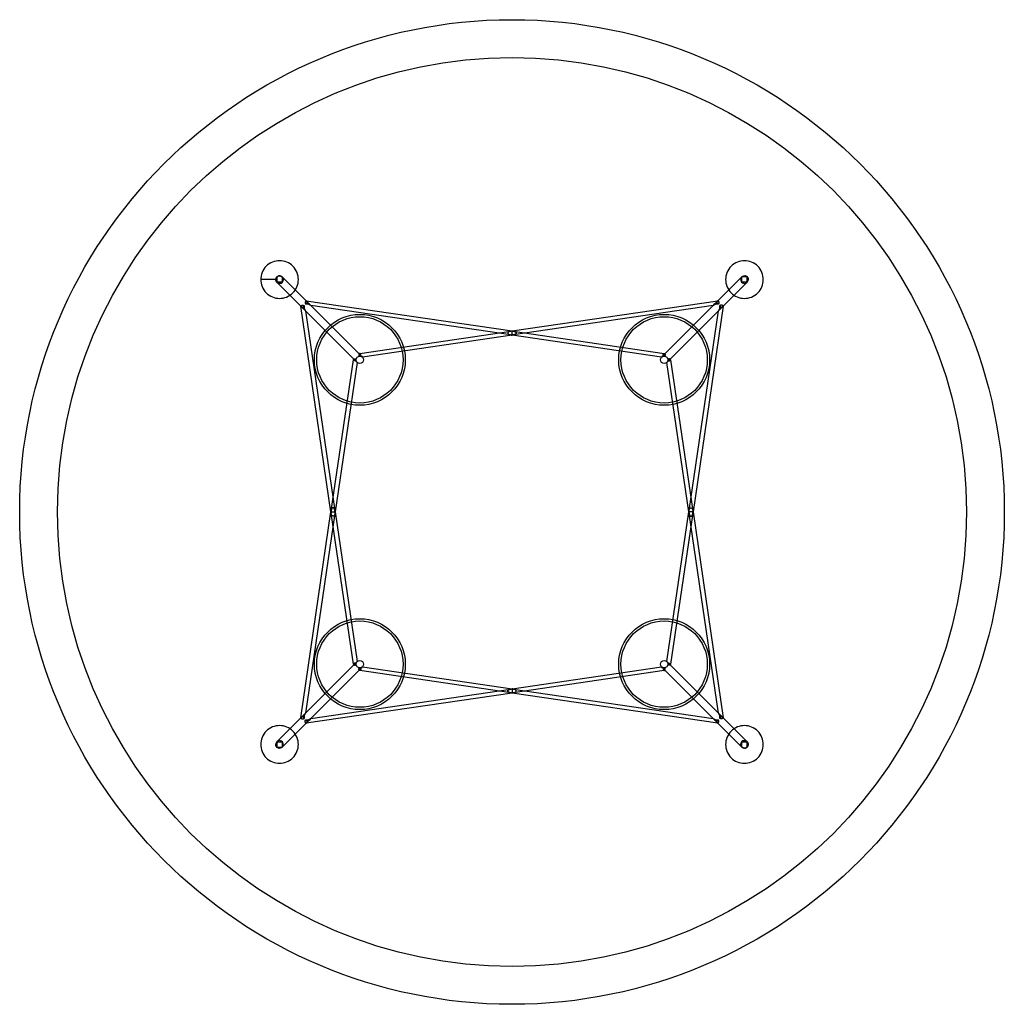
# Model space of a CAD drawing. Header units: millimetres. Extents: x 0 to 130, y 0 to 130.
import ezdxf

# ---------------------------------------------------------------- set-up
doc = ezdxf.new("R2010")
doc.units = ezdxf.units.MM
doc.header["$MEASUREMENT"] = 0
doc.layers.add('Crea2D$nascoste$linee', color=7, linetype='Continuous', true_color=0xffffff)
doc.layers.add('Crea2D$visibili$tangenti', color=7, linetype='Continuous', true_color=0x000000)

msp = doc.modelspace()

# ---------------------------------------------------------------- linework, layer by layer
at = {"layer": 'Crea2D$nascoste$linee'}
for p, q in [((33.81, 95.69), (31.82, 95.69)), ((37.56, 91.74), (33.96, 95.34)), ((38.26, 92.44), (34.66, 96.04)), ((91.74, 92.44), (95.34, 96.04)), ((92.44, 91.74), (96.04, 95.34)), ((37.84, 92.9), (37.83, 92.9)), ((37.84, 92.9), (65, 88.9)), ((65, 88.9), (92.16, 92.9)), ((92.16, 92.9), (92.17, 92.9)), ((37.1, 92.16), (37.1, 92.17)), ((41.1, 65), (37.1, 92.16)), ((44.46, 84.84), (37.73, 91.56)), ((37.74, 91.56), (41.63, 65.18)), ((45.16, 85.54), (38.44, 92.27)), ((64.82, 88.37), (38.44, 92.26)), ((91.56, 92.26), (65.18, 88.37)), ((84.84, 85.54), (91.56, 92.27)), ((85.54, 84.84), (92.27, 91.56)), ((88.37, 65.18), (92.26, 91.56)), ((92.9, 92.16), (88.9, 65)), ((92.9, 92.16), (92.9, 92.17)), ((44.91, 85.94), (64.84, 88.88)), ((64.87, 88.88), (64.84, 88.88)), ((65, 88.9), (65, 88.89)), ((65, 88.35), (65, 88.89)), ((65.13, 88.88), (65.16, 88.88)), ((65.16, 88.88), (85.09, 85.94)), ((65, 88.35), (45.26, 85.44)), ((84.74, 85.44), (65, 88.35)), ((41.12, 65.16), (44.06, 85.09)), ((44.56, 84.74), (41.65, 65)), ((44.48, 84.82), (44.49, 84.8)), ((44.54, 84.75), (44.51, 84.79)), ((45.24, 85.47), (45.21, 85.49)), ((84.74, 85.44), (84.79, 85.5)), ((84.76, 85.47), (84.79, 85.49)), ((85.44, 84.74), (85.5, 84.79)), ((88.35, 65), (85.44, 84.74)), ((85.46, 84.75), (85.49, 84.79)), ((85.51, 84.8), (85.52, 84.82)), ((85.94, 85.09), (88.88, 65.16)), ((37.1, 37.84), (41.1, 65)), ((41.11, 65), (41.1, 65)), ((41.11, 65), (41.65, 65)), ((41.12, 65.16), (41.12, 65.13)), ((41.65, 65), (44.56, 45.26)), ((85.44, 45.26), (88.35, 65)), ((88.89, 65), (88.35, 65)), ((88.88, 65.16), (88.88, 65.13)), ((88.89, 65), (88.9, 65)), ((88.9, 65), (92.9, 37.84)), ((41.63, 64.82), (37.74, 38.44)), ((41.12, 64.84), (41.12, 64.87)), ((44.06, 44.91), (41.12, 64.84)), ((88.88, 64.84), (85.94, 44.91)), ((92.26, 38.44), (88.37, 64.82)), ((88.88, 64.84), (88.88, 64.87)), ((44.46, 45.16), (37.73, 38.44)), ((45.16, 44.46), (38.44, 37.73)), ((44.49, 45.2), (44.48, 45.18)), ((44.56, 45.26), (44.5, 45.21)), ((44.54, 45.25), (44.51, 45.21)), ((45.26, 44.56), (45.21, 44.5)), ((45.24, 44.53), (45.21, 44.51)), ((45.26, 44.56), (65, 41.65)), ((65, 41.65), (84.74, 44.56)), ((84.76, 44.53), (84.79, 44.51)), ((84.84, 44.46), (91.56, 37.73)), ((85.46, 45.25), (85.49, 45.21)), ((85.52, 45.18), (85.51, 45.2)), ((85.54, 45.16), (92.27, 38.44)), ((64.84, 41.12), (44.91, 44.06)), ((85.09, 44.06), (65.16, 41.12)), ((38.44, 37.74), (64.82, 41.63)), ((65, 41.65), (65, 41.11)), ((65.18, 41.63), (91.56, 37.74)), ((65, 41.1), (37.84, 37.1)), ((64.87, 41.12), (64.84, 41.12)), ((65, 41.1), (65, 41.11)), ((92.16, 37.1), (65, 41.1)), ((65.13, 41.12), (65.16, 41.12)), ((37.56, 38.26), (33.96, 34.66)), ((37.1, 37.84), (37.1, 37.83)), ((92.44, 38.26), (96.04, 34.66)), ((92.9, 37.84), (92.9, 37.83)), ((38.26, 37.56), (34.66, 33.96)), ((37.84, 37.1), (37.83, 37.1)), ((91.74, 37.56), (95.34, 33.96)), ((92.16, 37.1), (92.17, 37.1)), ((95.33, 33.96), (95.33, 34.65))]:
    msp.add_line(p, q, dxfattribs=at)
for points in [[(33.96, 95.34, -0.668179), (34.31, 96.19), (34.66, 96.04)], [(34.64, 96.06, 0.392801), (33.96, 96.04), (33.96, 95.33)], [(33.97, 95.32, 0.651417), (34.81, 95.69), (34.66, 96.04)], [(95.32, 96.02, 0.648847), (95.69, 95.19), (96.04, 95.34)], [(95.34, 96.04, -0.668179), (96.19, 95.69), (96.04, 95.34)], [(64.82, 88.87, 0.208212), (64.46, 88.68, 0.24336), (64.46, 88.56), (64.46, 88.56), (64.47, 88.56), (64.47, 88.55), (64.47, 88.55), (64.47, 88.55), (64.47, 88.54), (64.48, 88.54), (64.48, 88.54), (64.48, 88.53), (64.48, 88.53), (64.49, 88.53), (64.49, 88.52), (64.5, 88.51), (64.5, 88.51), (64.51, 88.5), (64.51, 88.5), (64.52, 88.49), (64.52, 88.49), (64.53, 88.49), (64.54, 88.48), (64.54, 88.48), (64.55, 88.47), (64.55, 88.47), (64.56, 88.46), (64.57, 88.46), (64.58, 88.45), (64.59, 88.45), (64.61, 88.44), (64.62, 88.43), (64.63, 88.43), (64.65, 88.42), (64.66, 88.42), (64.67, 88.41), (64.69, 88.41), (64.7, 88.4), (64.71, 88.4), (64.73, 88.39), (64.76, 88.39), (64.79, 88.38), (64.82, 88.37), (64.84, 88.37), (64.87, 88.37), (64.9, 88.36), (64.94, 88.36), (64.97, 88.36), (65, 88.36)], [(65.18, 88.87, -0.208212), (65.54, 88.68, -0.24336), (65.54, 88.56), (65.54, 88.56), (65.53, 88.56), (65.53, 88.55), (65.53, 88.55), (65.53, 88.55), (65.53, 88.54), (65.52, 88.54), (65.52, 88.54), (65.52, 88.53), (65.52, 88.53), (65.51, 88.53), (65.51, 88.52), (65.5, 88.51), (65.5, 88.51), (65.49, 88.5), (65.49, 88.5), (65.48, 88.49), (65.48, 88.49), (65.47, 88.49), (65.46, 88.48), (65.46, 88.48), (65.45, 88.47), (65.45, 88.47), (65.44, 88.46), (65.43, 88.46), (65.42, 88.45), (65.41, 88.45), (65.39, 88.44), (65.38, 88.43), (65.37, 88.43), (65.35, 88.42), (65.34, 88.42), (65.33, 88.41), (65.31, 88.41), (65.3, 88.4), (65.29, 88.4), (65.27, 88.39), (65.24, 88.39), (65.21, 88.38), (65.18, 88.37), (65.16, 88.37), (65.13, 88.37), (65.1, 88.36), (65.06, 88.36), (65.03, 88.36), (65, 88.36)], [(41.64, 65), (41.64, 65.03), (41.64, 65.06), (41.64, 65.1), (41.63, 65.13), (41.63, 65.16), (41.63, 65.18), (41.62, 65.21), (41.61, 65.24), (41.61, 65.27), (41.6, 65.29), (41.6, 65.3), (41.59, 65.31), (41.59, 65.33), (41.58, 65.34), (41.58, 65.35), (41.57, 65.37), (41.57, 65.38), (41.56, 65.39), (41.55, 65.41), (41.55, 65.42), (41.54, 65.43), (41.54, 65.44), (41.53, 65.45), (41.53, 65.45), (41.52, 65.46), (41.52, 65.46), (41.51, 65.47), (41.51, 65.48), (41.51, 65.48), (41.5, 65.49), (41.5, 65.49), (41.49, 65.5), (41.49, 65.5), (41.48, 65.51), (41.47, 65.51), (41.47, 65.52), (41.47, 65.52), (41.46, 65.52), (41.46, 65.52), (41.46, 65.53), (41.45, 65.53), (41.45, 65.53), (41.45, 65.53), (41.44, 65.53), (41.44, 65.54), (41.44, 65.54, 0.24336), (41.32, 65.54, 0.208212), (41.13, 65.18)], [(41.64, 65), (41.64, 64.97), (41.64, 64.94), (41.64, 64.9), (41.63, 64.87), (41.63, 64.84), (41.63, 64.82), (41.62, 64.79), (41.61, 64.76), (41.61, 64.73), (41.6, 64.71), (41.6, 64.7), (41.59, 64.69), (41.59, 64.67), (41.58, 64.66), (41.58, 64.65), (41.57, 64.63), (41.57, 64.62), (41.56, 64.61), (41.55, 64.59), (41.55, 64.58), (41.54, 64.57), (41.54, 64.56), (41.53, 64.55), (41.53, 64.55), (41.52, 64.54), (41.52, 64.54), (41.51, 64.53), (41.51, 64.52), (41.51, 64.52), (41.5, 64.51), (41.5, 64.51), (41.49, 64.5), (41.49, 64.5), (41.48, 64.49), (41.47, 64.49), (41.47, 64.48), (41.47, 64.48), (41.46, 64.48), (41.46, 64.48), (41.46, 64.47), (41.45, 64.47), (41.45, 64.47), (41.45, 64.47), (41.44, 64.47), (41.44, 64.46), (41.44, 64.46, -0.24336), (41.32, 64.46, -0.208212), (41.13, 64.82)], [(88.36, 65), (88.36, 65.03), (88.36, 65.06), (88.36, 65.1), (88.37, 65.13), (88.37, 65.16), (88.37, 65.18), (88.38, 65.21), (88.39, 65.24), (88.39, 65.27), (88.4, 65.29), (88.4, 65.3), (88.41, 65.31), (88.41, 65.33), (88.42, 65.34), (88.42, 65.35), (88.43, 65.37), (88.43, 65.38), (88.44, 65.39), (88.45, 65.41), (88.45, 65.42), (88.46, 65.43), (88.46, 65.44), (88.47, 65.45), (88.47, 65.45), (88.48, 65.46), (88.48, 65.46), (88.49, 65.47), (88.49, 65.48), (88.49, 65.48), (88.5, 65.49), (88.5, 65.49), (88.51, 65.5), (88.51, 65.5), (88.52, 65.51), (88.53, 65.51), (88.53, 65.52), (88.53, 65.52), (88.54, 65.52), (88.54, 65.52), (88.54, 65.53), (88.55, 65.53), (88.55, 65.53), (88.55, 65.53), (88.56, 65.53), (88.56, 65.54), (88.56, 65.54, -0.24336), (88.68, 65.54, -0.208212), (88.87, 65.18)], [(88.36, 65), (88.36, 64.97), (88.36, 64.94), (88.36, 64.9), (88.37, 64.87), (88.37, 64.84), (88.37, 64.82), (88.38, 64.79), (88.39, 64.76), (88.39, 64.73), (88.4, 64.71), (88.4, 64.7), (88.41, 64.69), (88.41, 64.67), (88.42, 64.66), (88.42, 64.65), (88.43, 64.63), (88.43, 64.62), (88.44, 64.61), (88.45, 64.59), (88.45, 64.58), (88.46, 64.57), (88.46, 64.56), (88.47, 64.55), (88.47, 64.55), (88.48, 64.54), (88.48, 64.54), (88.49, 64.53), (88.49, 64.52), (88.49, 64.52), (88.5, 64.51), (88.5, 64.51), (88.51, 64.5), (88.51, 64.5), (88.52, 64.49), (88.53, 64.49), (88.53, 64.48), (88.53, 64.48), (88.54, 64.48), (88.54, 64.48), (88.54, 64.47), (88.55, 64.47), (88.55, 64.47), (88.55, 64.47), (88.56, 64.47), (88.56, 64.46), (88.56, 64.46, 0.24336), (88.68, 64.46, 0.208212), (88.87, 64.82)], [(64.82, 41.13, -0.208212), (64.46, 41.32, -0.24336), (64.46, 41.44), (64.46, 41.44), (64.47, 41.44), (64.47, 41.45), (64.47, 41.45), (64.47, 41.45), (64.47, 41.46), (64.48, 41.46), (64.48, 41.46), (64.48, 41.47), (64.48, 41.47), (64.49, 41.47), (64.49, 41.48), (64.5, 41.49), (64.5, 41.49), (64.51, 41.5), (64.51, 41.5), (64.52, 41.51), (64.52, 41.51), (64.53, 41.51), (64.54, 41.52), (64.54, 41.52), (64.55, 41.53), (64.55, 41.53), (64.56, 41.54), (64.57, 41.54), (64.58, 41.55), (64.59, 41.55), (64.61, 41.56), (64.62, 41.57), (64.63, 41.57), (64.65, 41.58), (64.66, 41.58), (64.67, 41.59), (64.69, 41.59), (64.7, 41.6), (64.71, 41.6), (64.73, 41.61), (64.76, 41.61), (64.79, 41.62), (64.82, 41.63), (64.84, 41.63), (64.87, 41.63), (64.9, 41.64), (64.94, 41.64), (64.97, 41.64), (65, 41.64)], [(65.18, 41.13, 0.208212), (65.54, 41.32, 0.24336), (65.54, 41.44), (65.54, 41.44), (65.53, 41.44), (65.53, 41.45), (65.53, 41.45), (65.53, 41.45), (65.53, 41.46), (65.52, 41.46), (65.52, 41.46), (65.52, 41.47), (65.52, 41.47), (65.51, 41.47), (65.51, 41.48), (65.5, 41.49), (65.5, 41.49), (65.49, 41.5), (65.49, 41.5), (65.48, 41.51), (65.48, 41.51), (65.47, 41.51), (65.46, 41.52), (65.46, 41.52), (65.45, 41.53), (65.45, 41.53), (65.44, 41.54), (65.43, 41.54), (65.42, 41.55), (65.41, 41.55), (65.39, 41.56), (65.38, 41.57), (65.37, 41.57), (65.35, 41.58), (65.34, 41.58), (65.33, 41.59), (65.31, 41.59), (65.3, 41.6), (65.29, 41.6), (65.27, 41.61), (65.24, 41.61), (65.21, 41.62), (65.18, 41.63), (65.16, 41.63), (65.13, 41.63), (65.1, 41.64), (65.06, 41.64), (65.03, 41.64), (65, 41.64)], [(34.66, 33.96, -0.668179), (33.81, 34.31), (33.96, 34.66)], [(34.68, 33.98, 0.645637), (34.31, 34.81), (33.96, 34.66)], [(96.03, 34.68, 0.651416), (95.19, 34.31), (95.34, 33.96)], [(96.04, 34.66, -0.668179), (95.69, 33.81), (95.34, 33.96)], [(95.36, 33.94, 0.392799), (96.04, 33.96), (96.04, 34.67)]]:
    msp.add_lwpolyline(points, format="xyb", dxfattribs=at)
for points in [[(34.67, 96.04), (34.67, 95.33), (33.96, 95.33)], [(96.04, 95.33), (95.33, 95.33), (95.33, 96.04)], [(96.04, 95.33), (96.04, 96.04), (95.33, 96.04)], [(38.44, 92.26), (38.44, 92.26), (38.4, 92.3)], [(91.56, 37.74), (91.56, 37.74), (91.6, 37.7)], [(33.96, 34.67), (34.67, 34.67), (34.67, 33.96)], [(33.96, 34.67), (33.96, 33.96), (34.67, 33.96)], [(95.33, 34.66), (95.33, 34.67), (96.04, 34.67)]]:
    msp.add_lwpolyline(points, dxfattribs=at)
for centre, radius in [((65, 65), 60), ((44.91, 85.09), 6), ((85.09, 85.09), 6), ((44.91, 85.09), 5.7), ((85.09, 85.09), 5.7), ((44.91, 85.09), 0.5), ((85.09, 85.09), 0.5), ((44.91, 44.91), 6), ((85.09, 44.91), 6), ((44.91, 44.91), 5.7), ((85.09, 44.91), 5.7), ((44.91, 44.91), 0.5), ((85.09, 44.91), 0.5)]:
    msp.add_circle(centre, radius, dxfattribs=at)
for centre, radius, start, end in [((34.31, 95.69), 2.49, 111.5982, 135), ((34.31, 95.69), 2.49, 90, 111.5982), ((34.31, 95.69), 2.49, 45, 90), ((95.69, 95.69), 2.49, 111.5982, 135), ((95.69, 95.69), 2.49, 90, 111.5982), ((95.69, 95.69), 2.49, 45, 90), ((34.31, 95.69), 2.49, 158.4018, 180), ((34.31, 95.69), 2.49, 135, 158.4018), ((34.31, 95.69), 2.49, 21.5982, 45), ((34.31, 95.69), 2.49, 0, 21.5982), ((95.69, 95.69), 2.49, 158.4018, 180), ((95.69, 95.69), 2.49, 135, 158.4018), ((95.69, 95.69), 2.49, 21.5982, 45), ((95.69, 95.69), 2.49, 0, 21.5982), ((34.31, 95.69), 2.49, 180, 201.5982), ((34.31, 95.69), 0.5, 172.2009, 174.8451), ((34.31, 95.69), 0.5, 175.3936, 180), ((34.31, 95.69), 0.5, 179.9721, 180), ((34.31, 95.69), 0.5, 166.7906, 169.5163), ((34.31, 95.69), 0.5, 161.2311, 165.8361), ((34.31, 95.69), 0.5, 155.9093, 160.9111), ((34.31, 95.69), 0.5, 135.5032, 155.5434), ((34.31, 95.69), 0.5, 135.0004, 137.5506), ((34.31, 95.69), 0.5, 111.5979, 135.0004), ((34.31, 95.69), 0.5, 132.4494, 135), ((34.31, 95.69), 0.5, 105.9714, 108.7689), ((34.31, 95.69), 0.5, 101.25, 105.8564), ((34.31, 95.69), 0.5, 97.7986, 100.4845), ((34.31, 95.69), 0.5, 45.1018, 89.9841), ((34.31, 95.69), 0.5, 297.3418, 300.2488), ((34.31, 95.69), 0.5, 360, 41.4927), ((34.31, 95.69), 0.5, 320.9258, 323.8781), ((34.31, 95.69), 2.49, 315, 0), ((95.69, 95.69), 2.49, 180, 201.5982), ((95.69, 95.69), 0.5, 219.8361, 223.6954), ((95.69, 95.69), 0.5, 233.8822, 236.8241), ((95.69, 95.69), 0.5, 270, 312.4253), ((95.69, 95.69), 0.5, 74.3453, 76.7911), ((95.69, 95.69), 0.5, 71.2312, 74.0287), ((95.69, 95.69), 0.5, 68.4017, 70.9002), ((95.69, 95.69), 0.5, 65.5431, 67.5), ((95.69, 95.69), 0.5, 60.6547, 64.0998), ((95.69, 95.69), 0.5, 57.1704, 59.7511), ((95.69, 95.69), 0.5, 53.8819, 56.8243), ((95.69, 95.69), 0.5, 47.5506, 52.785), ((95.69, 95.69), 0.5, 50.9277, 53.6525), ((95.69, 95.69), 0.5, 46.5416, 47.9658), ((95.69, 95.69), 0.5, 45.0001, 46.5422), ((95.69, 95.69), 0.5, 36.1144, 45), ((95.69, 95.69), 0.5, 315.1018, 359.984), ((95.69, 95.69), 0.5, 31.7912, 35.7846), ((95.69, 95.69), 0.5, 25.0897, 27.3348), ((95.69, 95.69), 0.5, 23.4019, 24.449), ((95.69, 95.69), 2.49, 315, 0), ((34.31, 95.69), 2.49, 201.5982, 225), ((34.31, 95.69), 2.49, 225, 270), ((34.31, 95.69), 2.49, 291.5982, 315), ((95.69, 95.69), 2.49, 201.5982, 225), ((95.69, 95.69), 2.49, 225, 270), ((95.69, 95.69), 2.49, 291.5982, 315), ((34.31, 95.69), 2.49, 270, 291.5982), ((38.13, 92.22), 0.44, 112.5768, 151.2343), ((37.9, 91.56), 0.892, 53.4088, 100.5948), ((37.68, 92.67), 0.276, 350.2504, 55.4748), ((37.63, 91.72), 0.968, 37.526, 70.043), ((92.6, 91.38), 1.37, 113.977, 139.6211), ((92.1, 91.56), 0.892, 79.4052, 126.5912), ((92.32, 92.67), 0.276, 124.5252, 189.7496), ((91.87, 92.22), 0.44, 28.7657, 67.4232), ((95.69, 95.69), 2.49, 270, 291.5982), ((37.33, 92.32), 0.276, 214.5252, 279.7496), ((37.78, 91.87), 0.44, 118.7657, 157.4232), ((38.18, 92.32), 0.848, 198.7108, 226.2621), ((38.44, 92.1), 0.892, 169.4052, 216.5912), ((40, 94.17), 3.45, 225.7036, 228.0585), ((37.67, 91.54), 0.0739, 16.118, 67.4834), ((93.05, 90.91), 1.02, 128.9598, 140.6296), ((91.56, 92.1), 0.892, 323.4088, 10.5948), ((91.82, 92.32), 0.848, 313.7379, 341.2892), ((92.22, 91.87), 0.44, 22.5768, 61.2343), ((92.67, 92.32), 0.276, 260.2504, 325.4748), ((65, 87.75), 1.13, 89.9754, 96.381), ((65, 87.75), 1.13, 83.619, 90.0246), ((44.79, 85.14), 0.453, 170.425, 226.0825), ((45.1, 85.25), 0.754, 182.6134, 202.1741), ((44.82, 85.1), 0.444, 196.8943, 224.5269), ((62.94, 107.14), 28.97, 230.4798, 230.63), ((44.64, 84.9), 0.174, 225.3672, 241.8577), ((44.86, 85.21), 0.456, 41.3513, 99.4844), ((44.75, 84.9), 0.754, 67.8259, 87.3866), ((44.9, 85.18), 0.444, 45.4731, 73.1057), ((22.19, 66.51), 29.84, 39.3712, 39.5169), ((45.13, 85.38), 0.138, 27.0268, 42.8655), ((84.87, 85.38), 0.138, 137.1345, 152.9732), ((85.1, 85.18), 0.444, 106.8943, 134.5269), ((85.14, 85.21), 0.456, 80.5071, 138.6572), ((85.25, 84.9), 0.754, 92.6134, 112.1741), ((85.36, 84.9), 0.174, 298.1423, 314.6328), ((85.18, 85.1), 0.444, 315.4731, 343.1057), ((85.21, 85.14), 0.453, 313.9082, 9.5844), ((84.9, 85.25), 0.754, 337.8259, 357.3866), ((42.25, 65), 1.13, 173.619, 180.0246), ((42.25, 65), 1.13, 179.9754, 186.381), ((87.75, 65), 1.13, 359.9754, 6.381), ((87.75, 65), 1.13, 353.619, 0.0246), ((44.79, 44.86), 0.453, 133.9082, 189.5844), ((45.1, 44.75), 0.754, 157.8259, 177.3866), ((44.82, 44.9), 0.444, 135.4731, 163.1057), ((44.64, 45.1), 0.174, 118.1423, 134.6328), ((44.86, 44.79), 0.456, 260.5071, 318.6572), ((44.75, 45.1), 0.754, 272.6134, 292.1741), ((44.9, 44.82), 0.444, 286.8943, 314.5269), ((45.13, 44.62), 0.138, 317.1345, 332.9732), ((84.87, 44.62), 0.138, 207.0268, 222.8655), ((107.81, 63.49), 29.84, 219.3712, 219.5169), ((85.1, 44.82), 0.444, 225.4731, 253.1057), ((85.14, 44.79), 0.456, 221.3513, 279.4844), ((85.25, 45.1), 0.754, 247.8259, 267.3866), ((85.36, 45.1), 0.174, 45.3672, 61.8577), ((67.06, 22.86), 28.97, 50.4798, 50.63), ((85.18, 44.9), 0.444, 16.8943, 44.5269), ((85.21, 44.86), 0.453, 350.425, 46.0825), ((84.9, 44.75), 0.754, 2.6134, 22.1741), ((65, 42.25), 1.13, 263.619, 270.0246), ((65, 42.25), 1.13, 269.9754, 276.381), ((37.33, 37.68), 0.276, 80.2504, 145.4748), ((38.18, 37.68), 0.848, 133.7379, 161.2892), ((37.78, 38.13), 0.44, 202.5768, 241.2343), ((38.44, 37.9), 0.892, 143.4088, 190.5948), ((36.95, 39.09), 1.02, 308.9598, 320.6296), ((37.9, 38.44), 0.892, 259.4052, 306.5912), ((37.4, 38.62), 1.37, 293.977, 319.6211), ((92.1, 38.44), 0.892, 233.4088, 280.5948), ((92.33, 38.46), 0.0739, 196.118, 247.4834), ((91.56, 37.9), 0.892, 349.4052, 36.5912), ((90, 35.83), 3.45, 45.7036, 48.0585), ((91.82, 37.68), 0.848, 18.7108, 46.2621), ((92.22, 38.13), 0.44, 298.7657, 337.4232), ((92.67, 37.68), 0.276, 34.5252, 99.7496), ((34.31, 34.31), 2.49, 111.5982, 135), ((34.31, 34.31), 2.49, 90, 111.5982), ((34.31, 34.31), 2.49, 45, 90), ((38.13, 37.78), 0.44, 208.7657, 247.4232), ((37.68, 37.33), 0.276, 304.5252, 9.7496), ((92.37, 38.28), 0.968, 217.526, 250.043), ((91.87, 37.78), 0.44, 292.5768, 331.2343), ((92.32, 37.33), 0.276, 170.2504, 235.4748), ((95.69, 34.31), 2.49, 111.5982, 135), ((95.69, 34.31), 2.49, 90, 111.5982), ((95.69, 34.31), 2.49, 45, 90), ((34.31, 34.31), 2.49, 158.4018, 180), ((34.31, 34.31), 2.49, 135, 158.4018), ((34.31, 34.31), 2.49, 21.5982, 45), ((34.31, 34.31), 2.49, 0, 21.5982), ((95.69, 34.31), 2.49, 158.4018, 180), ((95.69, 34.31), 2.49, 135, 158.4018), ((95.69, 34.31), 2.49, 21.5982, 45), ((95.69, 34.31), 2.49, 0, 21.5982), ((34.31, 34.31), 2.49, 180, 201.5982), ((34.31, 34.31), 0.5, 135.1018, 179.9839), ((34.31, 34.31), 0.5, 197.6587, 198.7588), ((34.31, 34.31), 0.5, 199.0789, 204.0826), ((34.31, 34.31), 0.5, 204.4486, 207.335), ((34.31, 34.31), 0.5, 210.2429, 224.9998), ((34.31, 34.31), 0.5, 225, 227.5506), ((34.31, 34.31), 0.5, 224.9998, 248.4023), ((34.31, 34.31), 0.5, 90.0715, 132.4255), ((34.31, 34.31), 0.5, 251.2311, 254.0286), ((34.31, 34.31), 0.5, 254.1436, 258.75), ((34.31, 34.31), 0.5, 259.5156, 262.2015), ((34.31, 34.31), 0.5, 59.7513, 62.6582), ((34.31, 34.31), 0.5, 36.1221, 39.0742), ((34.31, 34.31), 2.49, 315, 0), ((95.69, 34.31), 2.49, 180, 201.5982), ((95.69, 34.31), 0.5, 180.0732, 222.0114), ((95.69, 34.31), 0.5, 136.3742, 140.1639), ((95.69, 34.31), 0.5, 136.3054, 137.5764), ((95.69, 34.31), 0.5, 135, 136.3717), ((95.69, 34.31), 0.5, 225.1018, 269.9839), ((95.69, 34.31), 0.5, 123.1759, 126.1178), ((95.69, 34.31), 0.5, 283.2089, 285.6547), ((95.69, 34.31), 0.5, 285.9713, 288.7688), ((95.69, 34.31), 0.5, 289.0998, 291.5983), ((95.69, 34.31), 0.5, 292.5, 294.4569), ((95.69, 34.31), 0.5, 295.9002, 299.3453), ((95.69, 34.31), 0.5, 300.2489, 302.8296), ((95.69, 34.31), 0.5, 303.1757, 306.1182), ((95.69, 34.31), 0.5, 307.215, 312.4494), ((95.69, 34.31), 0.5, 306.3475, 309.0723), ((95.69, 34.31), 0.5, 312.0342, 313.4584), ((95.69, 34.31), 0.5, 313.4578, 314.9999), ((95.69, 34.31), 0.5, 315, 317.5506), ((95.69, 34.31), 0.5, 317.0382, 323.882), ((95.69, 34.31), 0.5, 324.2118, 334.9025), ((95.69, 34.31), 0.5, 335.543, 341.2314), ((95.69, 34.31), 0.5, 341.9047, 344.0286), ((95.69, 34.31), 0.5, 349.5157, 354.8449), ((95.69, 34.31), 0.5, 346.7909, 348.75), ((95.69, 34.31), 2.49, 315, 0), ((34.31, 34.31), 2.49, 201.5982, 225), ((34.31, 34.31), 2.49, 225, 270), ((34.31, 34.31), 2.49, 291.5982, 315), ((95.69, 34.31), 2.49, 201.5982, 225), ((95.69, 34.31), 2.49, 225, 270), ((95.69, 34.31), 2.49, 291.5982, 315), ((34.31, 34.31), 2.49, 270, 291.5982), ((95.69, 34.31), 2.49, 270, 291.5982)]:
    msp.add_arc(centre, radius, start, end, dxfattribs=at)
for points, weights, knots in [([(37.83, 92.9), (37.75, 92.9), (37.71, 92.73), (37.68, 92.56), (37.74, 92.43)], [1, 0.831974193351, 1, 0.831974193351, 1], [0, 0, 0, 0.3238451, 0.3238451, 0.6476901, 0.6476901, 0.6476901]), ([(92.17, 92.9), (92.25, 92.9), (92.29, 92.73), (92.32, 92.56), (92.26, 92.43)], [1, 0.831974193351, 1, 0.831974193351, 1], [0, 0, 0, 0.3238451, 0.3238451, 0.6476901, 0.6476901, 0.6476901]), ([(37.1, 92.17), (37.1, 92.25), (37.27, 92.29), (37.44, 92.32), (37.57, 92.26)], [1, 0.831974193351, 1, 0.831974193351, 1], [0, 0, 0, 0.3238451, 0.3238451, 0.6476901, 0.6476901, 0.6476901]), ([(92.9, 92.17), (92.9, 92.25), (92.73, 92.29), (92.56, 92.32), (92.43, 92.26)], [1, 0.831974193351, 1, 0.831974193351, 1], [0, 0, 0, 0.3238451, 0.3238451, 0.6476901, 0.6476901, 0.6476901]), ([(44.91, 85.94), (44.85, 85.94), (44.82, 85.86), (44.78, 85.77), (44.78, 85.66)], [1, 0.921561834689, 1, 0.921561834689, 1], [-1.7298427, -1.7298427, -1.7298427, -1.5103015, -1.5103015, -1.2907603, -1.2907603, -1.2907603]), ([(45.03, 85.6), (45.05, 85.73), (45.01, 85.83), (44.97, 85.94), (44.91, 85.94)], [1, 0.900823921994, 1, 0.900823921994, 1], [-0.4946085, -0.4946085, -0.4946085, -0.2473043, -0.2473043, 0, 0, 0]), ([(84.97, 85.6), (84.95, 85.73), (84.99, 85.83), (85.03, 85.94), (85.09, 85.94)], [1, 0.900823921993, 1, 0.900823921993, 1], [-0.4946085, -0.4946085, -0.4946085, -0.2473043, -0.2473043, 0, 0, 0]), ([(85.09, 85.94), (85.15, 85.94), (85.18, 85.86), (85.22, 85.77), (85.22, 85.66)], [1, 0.921561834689, 1, 0.921561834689, 1], [-1.7298427, -1.7298427, -1.7298427, -1.5103015, -1.5103015, -1.2907603, -1.2907603, -1.2907603]), ([(44.06, 85.09), (44.06, 85.15), (44.14, 85.18), (44.23, 85.22), (44.34, 85.22)], [1, 0.921561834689, 1, 0.921561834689, 1], [-1.7298427, -1.7298427, -1.7298427, -1.5103015, -1.5103015, -1.2907603, -1.2907603, -1.2907603]), ([(44.4, 84.97), (44.27, 84.95), (44.17, 84.99), (44.06, 85.03), (44.06, 85.09)], [1, 0.900823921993, 1, 0.900823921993, 1], [-0.4946085, -0.4946085, -0.4946085, -0.2473043, -0.2473043, 0, 0, 0]), ([(85.6, 84.97), (85.73, 84.95), (85.83, 84.99), (85.94, 85.03), (85.94, 85.09)], [1, 0.900823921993, 1, 0.900823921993, 1], [-0.4946085, -0.4946085, -0.4946085, -0.2473043, -0.2473043, 0, 0, 0]), ([(85.94, 85.09), (85.94, 85.15), (85.86, 85.18), (85.77, 85.22), (85.66, 85.22)], [1, 0.921561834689, 1, 0.921561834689, 1], [-1.7298427, -1.7298427, -1.7298427, -1.5103015, -1.5103015, -1.2907603, -1.2907603, -1.2907603]), ([(44.4, 45.03), (44.27, 45.05), (44.17, 45.01), (44.06, 44.97), (44.06, 44.91)], [1, 0.900823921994, 1, 0.900823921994, 1], [-0.4946085, -0.4946085, -0.4946085, -0.2473043, -0.2473043, 0, 0, 0]), ([(44.06, 44.91), (44.06, 44.85), (44.14, 44.82), (44.23, 44.78), (44.34, 44.78)], [1, 0.921561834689, 1, 0.921561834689, 1], [-1.7298427, -1.7298427, -1.7298427, -1.5103015, -1.5103015, -1.2907603, -1.2907603, -1.2907603]), ([(44.91, 44.06), (44.85, 44.06), (44.82, 44.14), (44.78, 44.23), (44.78, 44.34)], [1, 0.921561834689, 1, 0.921561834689, 1], [-1.7298427, -1.7298427, -1.7298427, -1.5103015, -1.5103015, -1.2907603, -1.2907603, -1.2907603]), ([(45.03, 44.4), (45.05, 44.27), (45.01, 44.17), (44.97, 44.06), (44.91, 44.06)], [1, 0.900823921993, 1, 0.900823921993, 1], [-0.4946085, -0.4946085, -0.4946085, -0.2473043, -0.2473043, 0, 0, 0]), ([(84.97, 44.4), (84.95, 44.27), (84.99, 44.17), (85.03, 44.06), (85.09, 44.06)], [1, 0.900823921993, 1, 0.900823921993, 1], [-0.4946085, -0.4946085, -0.4946085, -0.2473043, -0.2473043, 0, 0, 0]), ([(85.09, 44.06), (85.15, 44.06), (85.18, 44.14), (85.22, 44.23), (85.22, 44.34)], [1, 0.921561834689, 1, 0.921561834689, 1], [-1.7298427, -1.7298427, -1.7298427, -1.5103015, -1.5103015, -1.2907603, -1.2907603, -1.2907603]), ([(85.6, 45.03), (85.73, 45.05), (85.83, 45.01), (85.94, 44.97), (85.94, 44.91)], [1, 0.900823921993, 1, 0.900823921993, 1], [-0.4946085, -0.4946085, -0.4946085, -0.2473043, -0.2473043, 0, 0, 0]), ([(85.94, 44.91), (85.94, 44.85), (85.86, 44.82), (85.77, 44.78), (85.66, 44.78)], [1, 0.921561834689, 1, 0.921561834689, 1], [-1.7298427, -1.7298427, -1.7298427, -1.5103015, -1.5103015, -1.2907603, -1.2907603, -1.2907603]), ([(37.1, 37.83), (37.1, 37.75), (37.27, 37.71), (37.44, 37.68), (37.57, 37.74)], [1, 0.831974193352, 1, 0.831974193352, 1], [0, 0, 0, 0.3238451, 0.3238451, 0.6476901, 0.6476901, 0.6476901]), ([(92.9, 37.83), (92.9, 37.75), (92.73, 37.71), (92.56, 37.68), (92.43, 37.74)], [1, 0.831974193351, 1, 0.831974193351, 1], [0, 0, 0, 0.3238451, 0.3238451, 0.6476901, 0.6476901, 0.6476901]), ([(37.83, 37.1), (37.75, 37.1), (37.71, 37.27), (37.68, 37.44), (37.74, 37.57)], [1, 0.831974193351, 1, 0.831974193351, 1], [0, 0, 0, 0.3238451, 0.3238451, 0.6476901, 0.6476901, 0.6476901]), ([(92.17, 37.1), (92.25, 37.1), (92.29, 37.27), (92.32, 37.44), (92.26, 37.57)], [1, 0.831974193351, 1, 0.831974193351, 1], [0, 0, 0, 0.3238451, 0.3238451, 0.6476901, 0.6476901, 0.6476901])]:
    msp.add_rational_spline(points, weights, degree=2, knots=knots, dxfattribs=at)
at = {"layer": 'Crea2D$visibili$tangenti'}
msp.add_circle((65, 65), 65, dxfattribs=at)

doc.saveas('drawing.dxf')
